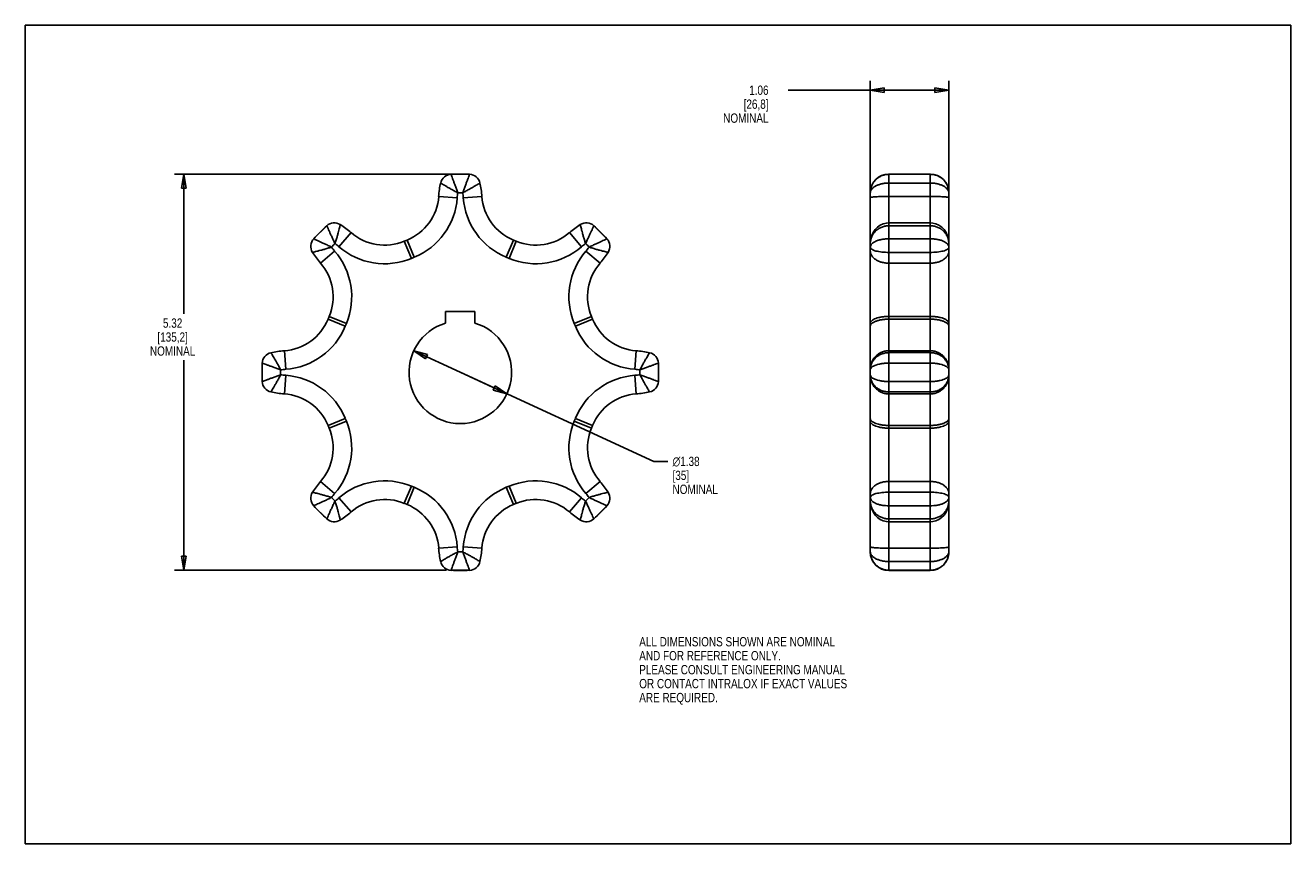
# Model space of a CAD drawing. Header units: inches. Extents: x 0 to 17, y 0 to 11.
import ezdxf

# ---------------------------------------------------------------- set-up
doc = ezdxf.new("R2010")
doc.units = ezdxf.units.IN
doc.header["$LTSCALE"] = 0.935
doc.header["$MEASUREMENT"] = 0
doc.layers.get('0').update_dxf_attribs({"linetype": 'CONTINUOUS'})
doc.layers.add('ALL_FEATURES', color=7, linetype='CONTINUOUS')
doc.styles.get("Standard").update_dxf_attribs({"font": 'txt', "width": 0.8})
doc.styles.add('TEXTSTYLE_1', font='gdt', dxfattribs={"width": 0.8})
doc.dimstyles.new('DIMSTYLE_1', dxfattribs={"dimtxt": 0.125, "dimasz": 0.1875, "dimexe": 0.18, "dimexo": 0.0625, "dimgap": 0.09, "dimtad": 0, "dimtih": 1, "dimtoh": 1, "dimzin": 4, "dimdsep": 46, "dimtxsty": 'STANDARD', "dimblk": 'CLOSED', "dimblk1": 'CLOSED', "dimblk2": 'CLOSED', "dimcen": 0.09, "dimadec": 0, "dimazin": 0, "dimtp": 0.01, "dimtm": 0.01, "dimtfac": 1, "dimtofl": 0, "dimtmove": 0, "dimatfit": 3, "dimldrblk": 'CLOSED', "dimfxl": 1, "dimtolj": 1, "dimtzin": 4, "dimarcsym": 0})
doc.dimstyles.new('DIMSTYLE_2', dxfattribs={"dimtxt": 0.125, "dimasz": 0.1875, "dimexe": 0.18, "dimexo": 0.0625, "dimgap": 0.09, "dimtad": 0, "dimtih": 1, "dimtoh": 1, "dimzin": 4, "dimdsep": 46, "dimtxsty": 'STANDARD', "dimblk": 'CLOSED', "dimblk1": 'CLOSED', "dimblk2": 'CLOSED', "dimcen": 0.09, "dimadec": 0, "dimazin": 0, "dimtp": 0.01, "dimtm": 0.01, "dimtfac": 1, "dimtofl": 0, "dimtmove": 0, "dimatfit": 3, "dimldrblk": 'CLOSED', "dimfxl": 1, "dimtolj": 1, "dimtzin": 4, "dimarcsym": 0})

# ---------------------------------------------------------------- blocks, each defined once
blk = doc.blocks.new('_CLOSED')
at = {"color": 0, "linetype": 'BYBLOCK'}
for p, q in [((0, 0), (-1, 0.167)), ((-1, 0.167), (-1, -0.167)), ((-1, -0.167), (0, 0)), ((-1, 0), (0, 0))]:
    blk.add_line(p, q, dxfattribs=at)
blk = doc.blocks.new('*D0')
at = {"color": 3, "linetype": 'CONTINUOUS'}
for p, q in [((5.906, 8.997), (2.004, 8.997)), ((2.129, 8.997), (2.129, 7.123)), ((2.129, 3.675), (2.129, 6.498)), ((5.657, 3.675), (2.004, 3.675))]:
    blk.add_line(p, q, dxfattribs=at)
at = {"color": 3, "linetype": 'CONTINUOUS', "xscale": 0.1875, "yscale": 0.1875, "zscale": 0.1875}
for p, rotation in [((2.129, 8.997), 90), ((2.129, 3.675), 270)]:
    blk.add_blockref('_CLOSED', p, dxfattribs=dict(at, rotation=rotation))
at = {"color": 3, "linetype": 'CONTINUOUS', "insert": (1.979, 7.06), "char_height": 0.125, "width": 0.7, "attachment_point": 2, "line_spacing_factor": 0.9}
blk.add_mtext('5.32\\P[135,2]\\PNOMINAL', dxfattribs=at)
blk = doc.blocks.new('*D1')
at = {"color": 3, "linetype": 'CONTINUOUS'}
for p, q in [((5.218, 6.624), (5.844, 6.336)), ((6.47, 6.048), (5.844, 6.336)), ((5.844, 6.336), (8.445, 5.138)), ((8.445, 5.138), (8.632, 5.138))]:
    blk.add_line(p, q, dxfattribs=at)
at = {"color": 3, "linetype": 'CONTINUOUS', "xscale": 0.1875, "yscale": 0.1875, "zscale": 0.1875}
for p, rotation in [((5.218, 6.624), 155.2746657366), ((6.47, 6.048), 335.2746657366)]:
    blk.add_blockref('_CLOSED', p, dxfattribs=dict(at, rotation=rotation))
at = {"color": 3, "linetype": 'CONTINUOUS', "insert": (8.695, 5.201), "char_height": 0.125, "width": 0.7, "attachment_point": 1, "line_spacing_factor": 0.9, "style": 'TEXTSTYLE_1'}
blk.add_mtext('{\\Fgdt;n}\\Ftxt;1.38\\P[35]\\PNOMINAL', dxfattribs=at)
blk = doc.blocks.new('*D2')
at = {"color": 3, "linetype": 'CONTINUOUS'}
for p, q in [((11.352, 8.744), (11.352, 10.253)), ((12.407, 8.744), (12.407, 10.253)), ((11.88, 10.128), (10.247, 10.128)), ((11.352, 10.128), (11.88, 10.128)), ((12.407, 10.128), (11.88, 10.128))]:
    blk.add_line(p, q, dxfattribs=at)
at = {"color": 3, "linetype": 'CONTINUOUS', "xscale": 0.1875, "yscale": 0.1875, "zscale": 0.1875, "rotation": 180}
blk.add_blockref('_CLOSED', (11.352, 10.128), dxfattribs=at)
at = {"color": 3, "linetype": 'CONTINUOUS', "xscale": 0.1875, "yscale": 0.1875, "zscale": 0.1875}
blk.add_blockref('_CLOSED', (12.407, 10.128), dxfattribs=at)
at = {"color": 3, "linetype": 'CONTINUOUS', "insert": (9.985, 10.19), "char_height": 0.125, "width": 0.7, "attachment_point": 3, "line_spacing_factor": 0.9}
blk.add_mtext('1.06\\P[26,8]\\PNOMINAL', dxfattribs=at)

msp = doc.modelspace()

# ---------------------------------------------------------------- linework, layer by layer
at = {"color": 7, "linetype": 'CONTINUOUS'}
for p, q in [((0, 0), (0, 11)), ((0, 11), (17, 11)), ((17, 0), (17, 11)), ((5.968, 8.997), (5.72, 8.997)), ((11.602, 3.672), (11.602, 9)), ((12.157, 9), (11.602, 9)), ((11.602, 8.997), (12.157, 8.997)), ((11.602, 8.88), (12.157, 8.88)), ((12.157, 3.672), (12.157, 9)), ((5.803, 8.682), (5.554, 8.7)), ((5.884, 8.682), (6.134, 8.7)), ((11.352, 3.922), (11.352, 8.75)), ((12.157, 8.7), (11.602, 8.7)), ((12.407, 8.75), (12.407, 3.922)), ((12.157, 8.345), (11.602, 8.345)), ((4.05, 8.306), (3.874, 8.13)), ((4.214, 8.024), (4.377, 8.213)), ((7.474, 8.024), (7.31, 8.213)), ((7.813, 8.13), (7.638, 8.306)), ((12.157, 8.306), (11.602, 8.306)), ((5.092, 8.097), (5.13, 8.113)), ((5.188, 7.866), (5.092, 8.097)), ((5.225, 7.882), (5.13, 8.113)), ((6.462, 7.882), (6.558, 8.113)), ((6.499, 7.866), (6.595, 8.097)), ((6.558, 8.113), (6.595, 8.097)), ((11.602, 8.13), (12.157, 8.13)), ((4.156, 7.966), (3.967, 7.803)), ((5.225, 7.882), (5.188, 7.866)), ((6.499, 7.866), (6.462, 7.882)), ((7.531, 7.966), (7.721, 7.803)), ((11.602, 7.948), (12.157, 7.948)), ((12.157, 7.803), (11.602, 7.803)), ((4.067, 7.05), (4.082, 7.087)), ((4.298, 6.954), (4.067, 7.05)), ((4.313, 6.992), (4.082, 7.087)), ((4.313, 6.992), (4.298, 6.954)), ((7.374, 6.992), (7.605, 7.087)), ((7.39, 6.954), (7.374, 6.992)), ((7.39, 6.954), (7.621, 7.05)), ((7.605, 7.087), (7.621, 7.05)), ((11.602, 7.087), (12.157, 7.087)), ((11.602, 7.05), (12.157, 7.05)), ((3.182, 6.46), (3.182, 6.212)), ((3.498, 6.377), (3.48, 6.626)), ((8.19, 6.377), (8.208, 6.626)), ((8.505, 6.212), (8.505, 6.46)), ((12.157, 6.626), (11.602, 6.626)), ((12.157, 6.6), (11.602, 6.6)), ((12.157, 6.46), (11.602, 6.46)), ((3.498, 6.295), (3.48, 6.046)), ((8.19, 6.295), (8.208, 6.046)), ((11.602, 6.212), (12.157, 6.212)), ((11.602, 6.072), (12.157, 6.072)), ((12.157, 6.046), (11.602, 6.046)), ((4.298, 5.717), (4.067, 5.622)), ((4.082, 5.585), (4.067, 5.622)), ((4.313, 5.68), (4.082, 5.585)), ((4.298, 5.717), (4.313, 5.68)), ((7.374, 5.68), (7.39, 5.717)), ((7.374, 5.68), (7.605, 5.585)), ((7.39, 5.717), (7.621, 5.622)), ((7.621, 5.622), (7.605, 5.585)), ((11.602, 5.622), (12.157, 5.622)), ((11.602, 5.585), (12.157, 5.585)), ((4.156, 4.706), (3.967, 4.869)), ((5.188, 4.806), (5.092, 4.575)), ((5.225, 4.79), (5.13, 4.559)), ((5.188, 4.806), (5.225, 4.79)), ((6.462, 4.79), (6.499, 4.806)), ((6.462, 4.79), (6.558, 4.559)), ((6.499, 4.806), (6.595, 4.575)), ((7.531, 4.706), (7.721, 4.869)), ((12.157, 4.869), (11.602, 4.869)), ((4.214, 4.648), (4.377, 4.459)), ((7.474, 4.648), (7.31, 4.459)), ((12.157, 4.724), (11.602, 4.724)), ((3.874, 4.542), (4.05, 4.366)), ((5.13, 4.559), (5.092, 4.575)), ((6.595, 4.575), (6.558, 4.559)), ((7.638, 4.366), (7.813, 4.542)), ((12.157, 4.542), (11.602, 4.542)), ((11.602, 4.366), (12.157, 4.366)), ((11.602, 4.327), (12.157, 4.327)), ((5.803, 3.99), (5.554, 3.972)), ((5.884, 3.99), (6.134, 3.972)), ((12.157, 3.972), (11.602, 3.972)), ((12.157, 3.792), (11.602, 3.792)), ((5.72, 3.675), (5.968, 3.675)), ((12.157, 3.675), (11.602, 3.675)), ((12.157, 3.672), (11.602, 3.672)), ((0, 0), (17, 0))]:
    msp.add_line(p, q, dxfattribs=at)
for points in [[(11.602, 8.345), (11.569, 8.342), (11.527, 8.332), (11.486, 8.314), (11.449, 8.288), (11.417, 8.254), (11.389, 8.214), (11.369, 8.167), (11.356, 8.115), (11.352, 8.066)], [(12.407, 8.066), (12.404, 8.115), (12.391, 8.167), (12.37, 8.213), (12.343, 8.254), (12.311, 8.287), (12.274, 8.313), (12.234, 8.332), (12.192, 8.342), (12.157, 8.345)], [(11.352, 4.605), (11.356, 4.557), (11.369, 4.505), (11.389, 4.459), (11.416, 4.418), (11.449, 4.385), (11.486, 4.358), (11.526, 4.34), (11.568, 4.33), (11.602, 4.327)], [(12.157, 4.327), (12.191, 4.33), (12.233, 4.34), (12.273, 4.358), (12.31, 4.384), (12.343, 4.418), (12.37, 4.458), (12.391, 4.505), (12.403, 4.556), (12.407, 4.605)]]:
    msp.add_lwpolyline(points, dxfattribs=at)
for centre, radius, start, end in [((6.8, 8.61), 1.25, 167.5128, 175.8445), ((5.727, 8.847), 0.15, 92.6733, 167.5128), ((5.844, 6.336), 2.664, 87.3267, 92.6733), ((5.961, 8.847), 0.15, 12.4872, 87.3267), ((4.887, 8.61), 1.25, 4.1555, 12.4872), ((11.602, 8.75), 0.25, 90, 180), ((12.157, 8.75), 0.25, 0, 90), ((4.866, 8.75), 0.69, 292.5, 355.8445), ((4.866, 8.75), 0.94, 292.5, 355.8445), ((6.8, 8.61), 1, 171.932, 175.8445), ((5.844, 6.336), 2.414, 89.2073, 90.7924), ((4.887, 8.61), 1, 4.1555, 8.0627), ((6.822, 8.75), 0.94, 184.1555, 247.5), ((6.822, 8.75), 0.69, 184.1555, 247.5), ((4.151, 8.195), 0.15, 57.4872, 132.3267), ((7.537, 8.195), 0.15, 47.6733, 122.5128), ((5.844, 6.336), 2.664, 132.3267, 137.6733), ((3.56, 7.267), 1.25, 49.1555, 57.4872), ((4.828, 8.735), 0.69, 229.1555, 292.5), ((6.859, 8.735), 0.69, 247.5, 310.8445), ((8.128, 7.267), 1.25, 122.5128, 130.8445), ((5.844, 6.336), 2.664, 42.3267, 47.6733), ((3.985, 8.029), 0.15, 137.6733, 212.5128), ((5.844, 6.336), 2.414, 134.2073, 135.7924), ((4.913, 8.62), 1, 216.932, 220.8445), ((3.56, 7.267), 1, 49.1555, 53.0627), ((4.828, 8.735), 0.94, 229.1555, 292.5), ((6.859, 8.735), 0.94, 247.5, 310.8445), ((8.128, 7.267), 1, 126.932, 130.8445), ((5.844, 6.336), 2.414, 44.2073, 45.7924), ((6.775, 8.62), 1, 319.1555, 323.0627), ((7.703, 8.029), 0.15, 327.4872, 42.3267), ((4.913, 8.62), 1.25, 212.5128, 220.8445), ((3.445, 7.351), 0.94, 337.5, 40.8445), ((8.243, 7.351), 0.94, 139.1555, 202.5), ((6.775, 8.62), 1.25, 319.1555, 327.4872), ((3.445, 7.351), 0.69, 337.5, 40.8445), ((8.243, 7.351), 0.69, 139.1555, 202.5), ((3.43, 7.314), 0.69, 274.1555, 337.5), ((8.258, 7.314), 0.69, 202.5, 265.8445), ((3.43, 7.314), 0.94, 274.1555, 337.5), ((8.258, 7.314), 0.94, 202.5, 265.8445), ((5.844, 6.336), 2.664, 177.3267, 182.6733), ((3.332, 6.453), 0.15, 102.4872, 177.3267), ((3.57, 5.379), 1.25, 94.1555, 102.4872), ((8.117, 5.379), 1.25, 77.5128, 85.8445), ((8.355, 6.453), 0.15, 2.6733, 77.5128), ((5.844, 6.336), 2.664, 357.3267, 2.6733), ((3.57, 5.379), 1, 94.1555, 98.0627), ((5.844, 6.336), 2.414, 179.2073, 180.7924), ((3.57, 7.293), 1, 261.932, 265.8445), ((3.43, 5.358), 0.94, 22.5, 85.8445), ((8.258, 5.358), 0.94, 94.1555, 157.5), ((8.117, 5.379), 1, 81.932, 85.8445), ((8.117, 7.293), 1, 274.1555, 278.0627), ((5.844, 6.336), 2.414, 359.2073, 0.7924), ((12.186, 6.303), 0.221, 358.1131, 359.9787), ((3.332, 6.219), 0.15, 182.6733, 257.5128), ((8.355, 6.219), 0.15, 282.4872, 357.3267), ((3.57, 7.293), 1.25, 257.5128, 265.8445), ((3.43, 5.358), 0.69, 22.5, 85.8445), ((8.258, 5.358), 0.69, 94.1555, 157.5), ((8.117, 7.293), 1.25, 274.1555, 282.4872), ((3.445, 5.32), 0.94, 319.1555, 22.5), ((8.243, 5.32), 0.94, 157.5, 220.8445), ((3.445, 5.32), 0.69, 319.1555, 22.5), ((8.243, 5.32), 0.69, 157.5, 220.8445), ((4.913, 4.052), 1.25, 139.1555, 147.4872), ((4.828, 3.937), 0.94, 67.5, 130.8445), ((4.866, 3.922), 0.94, 4.1555, 67.5), ((6.822, 3.922), 0.94, 112.5, 175.8445), ((6.859, 3.937), 0.94, 49.1555, 112.5), ((6.775, 4.052), 1.25, 32.5128, 40.8445), ((3.985, 4.643), 0.15, 147.4872, 222.3267), ((4.913, 4.052), 1, 139.1555, 143.0627), ((5.844, 6.336), 2.414, 224.2073, 225.7924), ((3.56, 5.405), 1, 306.932, 310.8445), ((4.828, 3.937), 0.69, 67.5, 130.8445), ((6.859, 3.937), 0.69, 49.1555, 112.5), ((8.128, 5.405), 1, 229.1555, 233.0627), ((5.844, 6.336), 2.414, 314.2073, 315.7924), ((6.775, 4.052), 1, 36.932, 40.8445), ((7.703, 4.643), 0.15, 317.6733, 32.5128), ((5.844, 6.336), 2.664, 222.3267, 227.6733), ((3.56, 5.405), 1.25, 302.5128, 310.8445), ((4.866, 3.922), 0.69, 4.1555, 67.5), ((6.822, 3.922), 0.69, 112.5, 175.8445), ((8.128, 5.405), 1.25, 229.1555, 237.4872), ((5.844, 6.336), 2.664, 312.3267, 317.6733), ((4.151, 4.477), 0.15, 227.6733, 302.5128), ((7.537, 4.477), 0.15, 237.4872, 312.3267), ((6.8, 4.062), 1.25, 184.1555, 192.4872), ((6.8, 4.062), 1, 184.1555, 188.0627), ((5.844, 6.336), 2.414, 269.2073, 270.7924), ((4.887, 4.062), 1, 351.932, 355.8445), ((4.887, 4.062), 1.25, 347.5128, 355.8445), ((11.602, 3.922), 0.25, 180, 270), ((12.157, 3.922), 0.25, 270, 360), ((5.727, 3.824), 0.15, 192.4872, 267.3267), ((5.961, 3.824), 0.15, 272.6733, 347.5128), ((5.844, 6.336), 2.664, 267.3267, 272.6733)]:
    msp.add_arc(centre, radius, start, end, dxfattribs=at)
for points, knots in [([(5.58, 8.88), (5.581, 8.879), (5.587, 8.876), (5.599, 8.868), (5.619, 8.856), (5.646, 8.84), (5.68, 8.82), (5.72, 8.798), (5.764, 8.774), (5.795, 8.758), (5.81, 8.75)], [0, 0, 0, 0, 0.017954, 0.071686, 0.160283, 0.281585, 0.432117, 0.606818, 0.798805, 1, 1, 1, 1]), ([(5.72, 8.997), (5.72, 8.996), (5.722, 8.99), (5.727, 8.977), (5.735, 8.955), (5.746, 8.925), (5.76, 8.889), (5.776, 8.846), (5.793, 8.799), (5.804, 8.767), (5.81, 8.75)], [0, 0, 0, 0, 0.017899, 0.071472, 0.15984, 0.2809, 0.431262, 0.605959, 0.798205, 1, 1, 1, 1]), ([(5.877, 8.75), (5.883, 8.766), (5.895, 8.799), (5.912, 8.846), (5.928, 8.889), (5.941, 8.925), (5.952, 8.955), (5.96, 8.977), (5.965, 8.99), (5.967, 8.996), (5.968, 8.997)], [0, 0, 0, 0, 0.202091, 0.394265, 0.568898, 0.719204, 0.840219, 0.928555, 0.982108, 1, 1, 1, 1]), ([(5.877, 8.75), (5.893, 8.758), (5.924, 8.774), (5.968, 8.798), (6.007, 8.82), (6.042, 8.84), (6.069, 8.856), (6.089, 8.868), (6.101, 8.876), (6.106, 8.879), (6.108, 8.88)], [0, 0, 0, 0, 0.201195, 0.393182, 0.567883, 0.718415, 0.839717, 0.928314, 0.982046, 1, 1, 1, 1]), ([(11.352, 8.75), (11.352, 8.767), (11.356, 8.8), (11.371, 8.848), (11.395, 8.892), (11.427, 8.929), (11.466, 8.959), (11.509, 8.981), (11.555, 8.994), (11.586, 8.997), (11.602, 8.997)], [0, 0, 0, 0, 0.128907, 0.256866, 0.383694, 0.509178, 0.633396, 0.756507, 0.878635, 1, 1, 1, 1]), ([(11.352, 8.75), (11.352, 8.758), (11.356, 8.776), (11.372, 8.801), (11.397, 8.823), (11.429, 8.843), (11.467, 8.859), (11.51, 8.871), (11.555, 8.878), (11.586, 8.88), (11.602, 8.88)], [0, 0, 0, 0, 0.082593, 0.176449, 0.285316, 0.40912, 0.545729, 0.692089, 0.844673, 1, 1, 1, 1]), ([(12.157, 8.997), (12.173, 8.997), (12.205, 8.994), (12.251, 8.981), (12.294, 8.959), (12.332, 8.929), (12.364, 8.892), (12.389, 8.848), (12.404, 8.8), (12.407, 8.767), (12.407, 8.75)], [0, 0, 0, 0, 0.121365, 0.243492, 0.366604, 0.490821, 0.616305, 0.743133, 0.871091, 1, 1, 1, 1]), ([(12.157, 8.88), (12.173, 8.88), (12.204, 8.878), (12.25, 8.871), (12.292, 8.859), (12.33, 8.843), (12.362, 8.823), (12.387, 8.801), (12.403, 8.776), (12.407, 8.758), (12.407, 8.75)], [0, 0, 0, 0, 0.155327, 0.307911, 0.454271, 0.59088, 0.714684, 0.823551, 0.917407, 1, 1, 1, 1]), ([(11.352, 8.682), (11.352, 8.684), (11.361, 8.687), (11.373, 8.69), (11.397, 8.693), (11.428, 8.695), (11.465, 8.697), (11.508, 8.699), (11.554, 8.7), (11.586, 8.7), (11.602, 8.7)], [0, 0, 0, 0, 0.023665, 0.081707, 0.17422, 0.298074, 0.448671, 0.620311, 0.806457, 1, 1, 1, 1]), ([(12.407, 8.682), (12.407, 8.684), (12.399, 8.687), (12.386, 8.69), (12.362, 8.693), (12.332, 8.695), (12.294, 8.697), (12.252, 8.699), (12.205, 8.7), (12.173, 8.7), (12.157, 8.7)], [0, 0, 0, 0, 0.023665, 0.081707, 0.17422, 0.298074, 0.448671, 0.620311, 0.806457, 1, 1, 1, 1]), ([(4.16, 8.066), (4.153, 8.082), (4.138, 8.114), (4.117, 8.159), (4.098, 8.2), (4.082, 8.236), (4.068, 8.265), (4.059, 8.286), (4.053, 8.298), (4.05, 8.304), (4.05, 8.306)], [0, 0, 0, 0, 0.202091, 0.394265, 0.568898, 0.719204, 0.840219, 0.928555, 0.982108, 1, 1, 1, 1]), ([(4.16, 8.066), (4.166, 8.083), (4.176, 8.116), (4.191, 8.164), (4.203, 8.208), (4.213, 8.246), (4.221, 8.277), (4.226, 8.3), (4.23, 8.314), (4.231, 8.32), (4.231, 8.321)], [0, 0, 0, 0, 0.201195, 0.393182, 0.567883, 0.718415, 0.839717, 0.928314, 0.982046, 1, 1, 1, 1]), ([(7.456, 8.321), (7.456, 8.32), (7.458, 8.314), (7.461, 8.3), (7.467, 8.277), (7.475, 8.246), (7.485, 8.208), (7.497, 8.164), (7.511, 8.116), (7.522, 8.083), (7.527, 8.066)], [0, 0, 0, 0, 0.017954, 0.071686, 0.160283, 0.281585, 0.432117, 0.606818, 0.798805, 1, 1, 1, 1]), ([(7.638, 8.306), (7.637, 8.304), (7.635, 8.298), (7.629, 8.286), (7.619, 8.265), (7.606, 8.236), (7.59, 8.2), (7.571, 8.159), (7.549, 8.114), (7.535, 8.083), (7.527, 8.066)], [0, 0, 0, 0, 0.017899, 0.071472, 0.15984, 0.2809, 0.431262, 0.605959, 0.798205, 1, 1, 1, 1]), ([(11.602, 8.306), (11.586, 8.306), (11.555, 8.303), (11.509, 8.29), (11.466, 8.269), (11.427, 8.239), (11.395, 8.203), (11.371, 8.161), (11.356, 8.115), (11.352, 8.083), (11.352, 8.066)], [0, 0, 0, 0, 0.123418, 0.247383, 0.371893, 0.496837, 0.622199, 0.747926, 0.873867, 1, 1, 1, 1]), ([(12.407, 8.066), (12.407, 8.083), (12.404, 8.115), (12.389, 8.161), (12.364, 8.203), (12.332, 8.239), (12.294, 8.269), (12.251, 8.29), (12.205, 8.303), (12.173, 8.306), (12.157, 8.306)], [0, 0, 0, 0, 0.126133, 0.252074, 0.377801, 0.503163, 0.628107, 0.752617, 0.876582, 1, 1, 1, 1]), ([(3.858, 7.948), (3.86, 7.949), (3.866, 7.95), (3.88, 7.953), (3.902, 7.959), (3.933, 7.967), (3.971, 7.977), (4.015, 7.989), (4.063, 8.003), (4.096, 8.014), (4.113, 8.019)], [0, 0, 0, 0, 0.017954, 0.071686, 0.160283, 0.281585, 0.432117, 0.606818, 0.798805, 1, 1, 1, 1]), ([(3.874, 8.13), (3.876, 8.129), (3.881, 8.127), (3.894, 8.121), (3.915, 8.111), (3.944, 8.098), (3.979, 8.082), (4.021, 8.063), (4.066, 8.042), (4.097, 8.027), (4.113, 8.019)], [0, 0, 0, 0, 0.017899, 0.071472, 0.15984, 0.2809, 0.431262, 0.605959, 0.798205, 1, 1, 1, 1]), ([(7.574, 8.019), (7.59, 8.027), (7.622, 8.042), (7.667, 8.063), (7.708, 8.082), (7.744, 8.098), (7.773, 8.111), (7.794, 8.121), (7.806, 8.127), (7.812, 8.129), (7.813, 8.13)], [0, 0, 0, 0, 0.202091, 0.394265, 0.568898, 0.719204, 0.840219, 0.928555, 0.982108, 1, 1, 1, 1]), ([(7.574, 8.019), (7.591, 8.014), (7.624, 8.003), (7.672, 7.989), (7.716, 7.977), (7.754, 7.967), (7.785, 7.959), (7.808, 7.953), (7.821, 7.95), (7.828, 7.949), (7.829, 7.948)], [0, 0, 0, 0, 0.201195, 0.393182, 0.567883, 0.718415, 0.839717, 0.928314, 0.982046, 1, 1, 1, 1]), ([(11.352, 8.019), (11.352, 8.027), (11.356, 8.044), (11.373, 8.065), (11.397, 8.084), (11.429, 8.101), (11.467, 8.114), (11.51, 8.123), (11.555, 8.129), (11.586, 8.13), (11.602, 8.13)], [0, 0, 0, 0, 0.079029, 0.168093, 0.273283, 0.395535, 0.532998, 0.682319, 0.839397, 1, 1, 1, 1]), ([(11.352, 8.019), (11.352, 8.014), (11.357, 8.001), (11.374, 7.987), (11.398, 7.975), (11.43, 7.965), (11.468, 7.958), (11.51, 7.952), (11.555, 7.949), (11.586, 7.948), (11.602, 7.948)], [0, 0, 0, 0, 0.061453, 0.137634, 0.236839, 0.359274, 0.501764, 0.659633, 0.827517, 1, 1, 1, 1]), ([(12.157, 8.13), (12.173, 8.13), (12.204, 8.129), (12.25, 8.123), (12.292, 8.114), (12.33, 8.101), (12.362, 8.084), (12.387, 8.065), (12.403, 8.044), (12.407, 8.027), (12.407, 8.019)], [0, 0, 0, 0, 0.160603, 0.317681, 0.467001, 0.604464, 0.726716, 0.831906, 0.92097, 1, 1, 1, 1]), ([(12.157, 7.948), (12.173, 7.948), (12.204, 7.949), (12.249, 7.952), (12.292, 7.958), (12.329, 7.965), (12.361, 7.975), (12.386, 7.987), (12.403, 8.001), (12.407, 8.014), (12.407, 8.019)], [0, 0, 0, 0, 0.172483, 0.340367, 0.498236, 0.640726, 0.763161, 0.862366, 0.938547, 1, 1, 1, 1]), ([(11.352, 7.966), (11.352, 7.955), (11.356, 7.933), (11.37, 7.902), (11.394, 7.874), (11.426, 7.849), (11.464, 7.829), (11.507, 7.814), (11.554, 7.805), (11.586, 7.803), (11.602, 7.803)], [0, 0, 0, 0, 0.098406, 0.20155, 0.31292, 0.434201, 0.565367, 0.705045, 0.850904, 1, 1, 1, 1]), ([(12.407, 7.966), (12.407, 7.955), (12.404, 7.933), (12.389, 7.902), (12.365, 7.874), (12.334, 7.849), (12.296, 7.829), (12.253, 7.814), (12.206, 7.805), (12.174, 7.803), (12.157, 7.803)], [0, 0, 0, 0, 0.098406, 0.20155, 0.31292, 0.434201, 0.565367, 0.705045, 0.850904, 1, 1, 1, 1]), ([(11.352, 6.992), (11.352, 6.998), (11.356, 7.012), (11.372, 7.03), (11.396, 7.047), (11.427, 7.061), (11.465, 7.072), (11.507, 7.081), (11.554, 7.086), (11.586, 7.087), (11.602, 7.087)], [0, 0, 0, 0, 0.067686, 0.148117, 0.247904, 0.368382, 0.507838, 0.662776, 0.828589, 1, 1, 1, 1]), ([(11.352, 6.954), (11.352, 6.961), (11.356, 6.975), (11.372, 6.993), (11.396, 7.009), (11.427, 7.023), (11.465, 7.035), (11.507, 7.044), (11.554, 7.049), (11.586, 7.05), (11.602, 7.05)], [0, 0, 0, 0, 0.067686, 0.148117, 0.247904, 0.368382, 0.507838, 0.662776, 0.828589, 1, 1, 1, 1]), ([(12.407, 6.992), (12.407, 6.998), (12.403, 7.012), (12.388, 7.03), (12.364, 7.047), (12.333, 7.061), (12.295, 7.072), (12.252, 7.081), (12.206, 7.086), (12.173, 7.087), (12.157, 7.087)], [0, 0, 0, 0, 0.067686, 0.148117, 0.247904, 0.368382, 0.507838, 0.662776, 0.828589, 1, 1, 1, 1]), ([(12.407, 6.954), (12.407, 6.961), (12.403, 6.975), (12.388, 6.993), (12.364, 7.009), (12.333, 7.023), (12.295, 7.035), (12.252, 7.044), (12.206, 7.049), (12.173, 7.05), (12.157, 7.05)], [0, 0, 0, 0, 0.067686, 0.148117, 0.247904, 0.368382, 0.507838, 0.662776, 0.828589, 1, 1, 1, 1]), ([(3.43, 6.369), (3.413, 6.375), (3.381, 6.387), (3.334, 6.404), (3.291, 6.42), (3.254, 6.433), (3.225, 6.444), (3.203, 6.452), (3.19, 6.457), (3.184, 6.46), (3.182, 6.46)], [0, 0, 0, 0, 0.202091, 0.394265, 0.568898, 0.719204, 0.840219, 0.928555, 0.982108, 1, 1, 1, 1]), ([(3.43, 6.369), (3.422, 6.385), (3.406, 6.416), (3.382, 6.46), (3.359, 6.5), (3.34, 6.534), (3.323, 6.561), (3.311, 6.581), (3.304, 6.593), (3.301, 6.598), (3.3, 6.6)], [0, 0, 0, 0, 0.201195, 0.393182, 0.567883, 0.718415, 0.839717, 0.928314, 0.982046, 1, 1, 1, 1]), ([(8.388, 6.6), (8.387, 6.598), (8.384, 6.593), (8.376, 6.581), (8.364, 6.561), (8.348, 6.534), (8.328, 6.5), (8.306, 6.46), (8.282, 6.416), (8.266, 6.385), (8.258, 6.369)], [0, 0, 0, 0, 0.017954, 0.071686, 0.160283, 0.281585, 0.432117, 0.606818, 0.798805, 1, 1, 1, 1]), ([(8.505, 6.46), (8.504, 6.46), (8.498, 6.457), (8.485, 6.452), (8.463, 6.444), (8.433, 6.433), (8.397, 6.42), (8.354, 6.404), (8.307, 6.387), (8.274, 6.375), (8.258, 6.369)], [0, 0, 0, 0, 0.017899, 0.071472, 0.15984, 0.2809, 0.431262, 0.605959, 0.798205, 1, 1, 1, 1]), ([(11.352, 6.377), (11.352, 6.393), (11.355, 6.426), (11.37, 6.473), (11.393, 6.516), (11.424, 6.554), (11.462, 6.585), (11.506, 6.608), (11.553, 6.623), (11.586, 6.626), (11.602, 6.626)], [0, 0, 0, 0, 0.124839, 0.249702, 0.37461, 0.499578, 0.62461, 0.749702, 0.874839, 1, 1, 1, 1]), ([(11.602, 6.6), (11.586, 6.6), (11.555, 6.597), (11.509, 6.585), (11.466, 6.565), (11.427, 6.537), (11.395, 6.502), (11.371, 6.462), (11.356, 6.417), (11.352, 6.385), (11.352, 6.369)], [0, 0, 0, 0, 0.125366, 0.250836, 0.376051, 0.500767, 0.625095, 0.749432, 0.874195, 1, 1, 1, 1]), ([(11.602, 6.46), (11.586, 6.46), (11.555, 6.459), (11.51, 6.454), (11.468, 6.446), (11.43, 6.435), (11.398, 6.422), (11.373, 6.407), (11.358, 6.391), (11.354, 6.38), (11.353, 6.376)], [0, 0, 0, 0, 0.171699, 0.3393, 0.497884, 0.642521, 0.768891, 0.873896, 0.957374, 1, 1, 1, 1]), ([(12.407, 6.377), (12.407, 6.393), (12.404, 6.426), (12.39, 6.473), (12.366, 6.516), (12.335, 6.554), (12.297, 6.585), (12.253, 6.608), (12.206, 6.623), (12.174, 6.626), (12.157, 6.626)], [0, 0, 0, 0, 0.124839, 0.249702, 0.37461, 0.499578, 0.62461, 0.749702, 0.874839, 1, 1, 1, 1]), ([(12.407, 6.369), (12.407, 6.385), (12.404, 6.417), (12.389, 6.462), (12.364, 6.502), (12.332, 6.537), (12.294, 6.565), (12.251, 6.585), (12.205, 6.597), (12.173, 6.6), (12.157, 6.6)], [0, 0, 0, 0, 0.125805, 0.250568, 0.374905, 0.499233, 0.623949, 0.749164, 0.874634, 1, 1, 1, 1]), ([(12.406, 6.376), (12.406, 6.38), (12.401, 6.391), (12.386, 6.407), (12.362, 6.422), (12.33, 6.435), (12.292, 6.446), (12.249, 6.454), (12.204, 6.459), (12.173, 6.46), (12.157, 6.46)], [0, 0, 0, 0, 0.042626, 0.126104, 0.231109, 0.357479, 0.502116, 0.6607, 0.828301, 1, 1, 1, 1]), ([(3.182, 6.212), (3.184, 6.212), (3.19, 6.214), (3.203, 6.219), (3.225, 6.227), (3.254, 6.238), (3.291, 6.252), (3.334, 6.268), (3.381, 6.285), (3.413, 6.296), (3.43, 6.303)], [0, 0, 0, 0, 0.017899, 0.071472, 0.15984, 0.2809, 0.431262, 0.605959, 0.798205, 1, 1, 1, 1]), ([(3.3, 6.072), (3.301, 6.074), (3.304, 6.079), (3.311, 6.091), (3.323, 6.111), (3.34, 6.138), (3.359, 6.172), (3.382, 6.212), (3.406, 6.256), (3.422, 6.287), (3.43, 6.303)], [0, 0, 0, 0, 0.017954, 0.071686, 0.160283, 0.281585, 0.432117, 0.606818, 0.798805, 1, 1, 1, 1]), ([(8.258, 6.303), (8.274, 6.296), (8.307, 6.285), (8.354, 6.268), (8.397, 6.252), (8.433, 6.238), (8.463, 6.227), (8.485, 6.219), (8.498, 6.214), (8.504, 6.212), (8.505, 6.212)], [0, 0, 0, 0, 0.202091, 0.394265, 0.568898, 0.719204, 0.840219, 0.928555, 0.982108, 1, 1, 1, 1]), ([(8.258, 6.303), (8.266, 6.287), (8.282, 6.256), (8.306, 6.212), (8.328, 6.172), (8.348, 6.138), (8.364, 6.111), (8.376, 6.091), (8.384, 6.079), (8.387, 6.074), (8.388, 6.072)], [0, 0, 0, 0, 0.201195, 0.393182, 0.567883, 0.718415, 0.839717, 0.928314, 0.982046, 1, 1, 1, 1]), ([(11.352, 6.303), (11.352, 6.287), (11.356, 6.255), (11.371, 6.21), (11.395, 6.169), (11.427, 6.135), (11.466, 6.107), (11.509, 6.087), (11.555, 6.075), (11.586, 6.072), (11.602, 6.072)], [0, 0, 0, 0, 0.125805, 0.250568, 0.374905, 0.499233, 0.623949, 0.749164, 0.874634, 1, 1, 1, 1]), ([(11.352, 6.295), (11.352, 6.279), (11.355, 6.246), (11.37, 6.199), (11.393, 6.156), (11.424, 6.118), (11.462, 6.087), (11.506, 6.063), (11.553, 6.049), (11.586, 6.046), (11.602, 6.046)], [0, 0, 0, 0, 0.124839, 0.249702, 0.37461, 0.499578, 0.62461, 0.749702, 0.874839, 1, 1, 1, 1]), ([(11.353, 6.296), (11.354, 6.292), (11.358, 6.281), (11.373, 6.265), (11.398, 6.25), (11.43, 6.236), (11.468, 6.226), (11.51, 6.218), (11.555, 6.213), (11.586, 6.212), (11.602, 6.212)], [0, 0, 0, 0, 0.042624, 0.126103, 0.231108, 0.357478, 0.502116, 0.6607, 0.8283, 1, 1, 1, 1]), ([(12.157, 6.212), (12.173, 6.212), (12.204, 6.213), (12.249, 6.218), (12.292, 6.226), (12.33, 6.236), (12.362, 6.25), (12.386, 6.265), (12.401, 6.281), (12.406, 6.292), (12.406, 6.296)], [0, 0, 0, 0, 0.171699, 0.3393, 0.497884, 0.642521, 0.768891, 0.873896, 0.957374, 1, 1, 1, 1]), ([(12.407, 6.295), (12.407, 6.279), (12.404, 6.246), (12.39, 6.199), (12.366, 6.156), (12.335, 6.118), (12.297, 6.087), (12.253, 6.063), (12.206, 6.049), (12.174, 6.046), (12.157, 6.046)], [0, 0, 0, 0, 0.124839, 0.249702, 0.37461, 0.499578, 0.62461, 0.749702, 0.874839, 1, 1, 1, 1]), ([(12.157, 6.072), (12.173, 6.072), (12.205, 6.075), (12.251, 6.087), (12.294, 6.107), (12.332, 6.135), (12.364, 6.169), (12.389, 6.21), (12.403, 6.253), (12.407, 6.282), (12.407, 6.295)], [0, 0, 0, 0, 0.127805, 0.255716, 0.383368, 0.510511, 0.637258, 0.764015, 0.891205, 1, 1, 1, 1]), ([(11.352, 5.717), (11.352, 5.711), (11.356, 5.697), (11.372, 5.679), (11.396, 5.663), (11.427, 5.648), (11.465, 5.637), (11.507, 5.628), (11.554, 5.623), (11.586, 5.622), (11.602, 5.622)], [0, 0, 0, 0, 0.067686, 0.148117, 0.247904, 0.368382, 0.507838, 0.662776, 0.828589, 1, 1, 1, 1]), ([(11.352, 5.68), (11.352, 5.674), (11.356, 5.66), (11.372, 5.641), (11.396, 5.625), (11.427, 5.611), (11.465, 5.6), (11.507, 5.591), (11.554, 5.586), (11.586, 5.585), (11.602, 5.585)], [0, 0, 0, 0, 0.067686, 0.148117, 0.247904, 0.368382, 0.507838, 0.662776, 0.828589, 1, 1, 1, 1]), ([(12.407, 5.717), (12.407, 5.711), (12.403, 5.697), (12.388, 5.679), (12.364, 5.663), (12.333, 5.648), (12.295, 5.637), (12.252, 5.628), (12.206, 5.623), (12.173, 5.622), (12.157, 5.622)], [0, 0, 0, 0, 0.067686, 0.148117, 0.247904, 0.368382, 0.507838, 0.662776, 0.828589, 1, 1, 1, 1]), ([(12.407, 5.68), (12.407, 5.674), (12.403, 5.66), (12.388, 5.641), (12.364, 5.625), (12.333, 5.611), (12.295, 5.6), (12.252, 5.591), (12.206, 5.586), (12.173, 5.585), (12.157, 5.585)], [0, 0, 0, 0, 0.067686, 0.148117, 0.247904, 0.368382, 0.507838, 0.662776, 0.828589, 1, 1, 1, 1]), ([(11.352, 4.706), (11.352, 4.716), (11.356, 4.739), (11.37, 4.77), (11.394, 4.798), (11.426, 4.823), (11.464, 4.843), (11.507, 4.858), (11.554, 4.867), (11.586, 4.869), (11.602, 4.869)], [0, 0, 0, 0, 0.098406, 0.20155, 0.31292, 0.434201, 0.565367, 0.705045, 0.850904, 1, 1, 1, 1]), ([(12.407, 4.706), (12.407, 4.716), (12.404, 4.739), (12.389, 4.77), (12.365, 4.798), (12.334, 4.823), (12.296, 4.843), (12.253, 4.858), (12.206, 4.867), (12.174, 4.869), (12.157, 4.869)], [0, 0, 0, 0, 0.098406, 0.20155, 0.31292, 0.434201, 0.565367, 0.705045, 0.850904, 1, 1, 1, 1]), ([(4.113, 4.653), (4.096, 4.658), (4.063, 4.669), (4.015, 4.683), (3.971, 4.695), (3.933, 4.705), (3.902, 4.713), (3.88, 4.718), (3.866, 4.722), (3.86, 4.723), (3.858, 4.724)], [0, 0, 0, 0, 0.201195, 0.393182, 0.567883, 0.718415, 0.839717, 0.928314, 0.982046, 1, 1, 1, 1]), ([(4.113, 4.653), (4.097, 4.645), (4.066, 4.63), (4.021, 4.609), (3.979, 4.59), (3.944, 4.574), (3.915, 4.561), (3.894, 4.551), (3.881, 4.545), (3.876, 4.543), (3.874, 4.542)], [0, 0, 0, 0, 0.202091, 0.394265, 0.568898, 0.719204, 0.840219, 0.928555, 0.982108, 1, 1, 1, 1]), ([(4.05, 4.366), (4.05, 4.368), (4.053, 4.373), (4.059, 4.386), (4.068, 4.407), (4.082, 4.436), (4.098, 4.472), (4.117, 4.513), (4.138, 4.558), (4.153, 4.589), (4.16, 4.605)], [0, 0, 0, 0, 0.017899, 0.071472, 0.15984, 0.2809, 0.431262, 0.605959, 0.798205, 1, 1, 1, 1]), ([(4.231, 4.351), (4.231, 4.352), (4.23, 4.358), (4.226, 4.372), (4.221, 4.395), (4.213, 4.425), (4.203, 4.463), (4.191, 4.507), (4.176, 4.555), (4.166, 4.588), (4.16, 4.605)], [0, 0, 0, 0, 0.017954, 0.071686, 0.160283, 0.281585, 0.432117, 0.606818, 0.798805, 1, 1, 1, 1]), ([(7.527, 4.605), (7.522, 4.588), (7.511, 4.555), (7.497, 4.507), (7.485, 4.463), (7.475, 4.425), (7.467, 4.395), (7.461, 4.372), (7.458, 4.358), (7.456, 4.352), (7.456, 4.351)], [0, 0, 0, 0, 0.201195, 0.393182, 0.567883, 0.718415, 0.839717, 0.928314, 0.982046, 1, 1, 1, 1]), ([(7.527, 4.605), (7.535, 4.589), (7.549, 4.558), (7.571, 4.513), (7.59, 4.472), (7.606, 4.436), (7.619, 4.407), (7.629, 4.386), (7.635, 4.373), (7.637, 4.368), (7.638, 4.366)], [0, 0, 0, 0, 0.202091, 0.394265, 0.568898, 0.719204, 0.840219, 0.928555, 0.982108, 1, 1, 1, 1]), ([(7.829, 4.724), (7.828, 4.723), (7.821, 4.722), (7.808, 4.718), (7.785, 4.713), (7.754, 4.705), (7.716, 4.695), (7.672, 4.683), (7.624, 4.669), (7.591, 4.658), (7.574, 4.653)], [0, 0, 0, 0, 0.017954, 0.071686, 0.160283, 0.281585, 0.432117, 0.606818, 0.798805, 1, 1, 1, 1]), ([(7.813, 4.542), (7.812, 4.543), (7.806, 4.545), (7.794, 4.551), (7.773, 4.561), (7.744, 4.574), (7.708, 4.59), (7.667, 4.609), (7.622, 4.63), (7.59, 4.645), (7.574, 4.653)], [0, 0, 0, 0, 0.017899, 0.071472, 0.15984, 0.2809, 0.431262, 0.605959, 0.798205, 1, 1, 1, 1]), ([(11.602, 4.724), (11.586, 4.724), (11.555, 4.723), (11.51, 4.72), (11.468, 4.714), (11.43, 4.707), (11.398, 4.697), (11.374, 4.685), (11.357, 4.671), (11.352, 4.658), (11.352, 4.653)], [0, 0, 0, 0, 0.172483, 0.340367, 0.498236, 0.640726, 0.763161, 0.862366, 0.938547, 1, 1, 1, 1]), ([(11.602, 4.542), (11.586, 4.542), (11.555, 4.543), (11.51, 4.549), (11.467, 4.558), (11.429, 4.571), (11.397, 4.587), (11.373, 4.606), (11.356, 4.628), (11.352, 4.645), (11.352, 4.653)], [0, 0, 0, 0, 0.160603, 0.317681, 0.467001, 0.604464, 0.726716, 0.831906, 0.92097, 1, 1, 1, 1]), ([(11.352, 4.605), (11.352, 4.589), (11.356, 4.557), (11.371, 4.511), (11.395, 4.469), (11.427, 4.432), (11.466, 4.403), (11.509, 4.382), (11.555, 4.369), (11.586, 4.366), (11.602, 4.366)], [0, 0, 0, 0, 0.12613, 0.252071, 0.377798, 0.503161, 0.628106, 0.752616, 0.876581, 1, 1, 1, 1]), ([(12.407, 4.653), (12.407, 4.658), (12.403, 4.671), (12.386, 4.685), (12.361, 4.697), (12.329, 4.707), (12.292, 4.714), (12.249, 4.72), (12.204, 4.723), (12.173, 4.724), (12.157, 4.724)], [0, 0, 0, 0, 0.061453, 0.137634, 0.236839, 0.359274, 0.501764, 0.659633, 0.827517, 1, 1, 1, 1]), ([(12.407, 4.653), (12.407, 4.645), (12.403, 4.628), (12.387, 4.606), (12.362, 4.587), (12.33, 4.571), (12.292, 4.558), (12.25, 4.549), (12.204, 4.543), (12.173, 4.542), (12.157, 4.542)], [0, 0, 0, 0, 0.07903, 0.168094, 0.273284, 0.395536, 0.532999, 0.682319, 0.839397, 1, 1, 1, 1]), ([(12.157, 4.366), (12.173, 4.366), (12.205, 4.369), (12.251, 4.382), (12.294, 4.403), (12.332, 4.432), (12.364, 4.469), (12.389, 4.511), (12.404, 4.557), (12.407, 4.589), (12.407, 4.605)], [0, 0, 0, 0, 0.123418, 0.247383, 0.371893, 0.496837, 0.622199, 0.747926, 0.873867, 1, 1, 1, 1]), ([(5.81, 3.922), (5.795, 3.914), (5.764, 3.898), (5.72, 3.874), (5.68, 3.852), (5.646, 3.832), (5.619, 3.816), (5.599, 3.804), (5.587, 3.796), (5.581, 3.793), (5.58, 3.792)], [0, 0, 0, 0, 0.201195, 0.393182, 0.567883, 0.718415, 0.839717, 0.928314, 0.982046, 1, 1, 1, 1]), ([(5.81, 3.922), (5.804, 3.905), (5.793, 3.873), (5.776, 3.826), (5.76, 3.783), (5.746, 3.746), (5.735, 3.717), (5.727, 3.695), (5.722, 3.682), (5.72, 3.676), (5.72, 3.675)], [0, 0, 0, 0, 0.202091, 0.394265, 0.568898, 0.719204, 0.840219, 0.928555, 0.982108, 1, 1, 1, 1]), ([(5.968, 3.675), (5.967, 3.676), (5.965, 3.682), (5.96, 3.695), (5.952, 3.717), (5.941, 3.746), (5.928, 3.783), (5.912, 3.826), (5.895, 3.873), (5.883, 3.905), (5.877, 3.922)], [0, 0, 0, 0, 0.017899, 0.071472, 0.15984, 0.2809, 0.431262, 0.605959, 0.798205, 1, 1, 1, 1]), ([(6.108, 3.792), (6.106, 3.793), (6.101, 3.796), (6.089, 3.804), (6.069, 3.816), (6.042, 3.832), (6.007, 3.852), (5.968, 3.874), (5.924, 3.898), (5.893, 3.914), (5.877, 3.922)], [0, 0, 0, 0, 0.017954, 0.071686, 0.160283, 0.281585, 0.432117, 0.606818, 0.798805, 1, 1, 1, 1]), ([(11.352, 3.99), (11.352, 3.988), (11.361, 3.985), (11.373, 3.982), (11.397, 3.979), (11.428, 3.977), (11.465, 3.975), (11.508, 3.973), (11.554, 3.972), (11.586, 3.972), (11.602, 3.972)], [0, 0, 0, 0, 0.023665, 0.081707, 0.17422, 0.298074, 0.448671, 0.620311, 0.806457, 1, 1, 1, 1]), ([(11.602, 3.675), (11.586, 3.675), (11.555, 3.678), (11.509, 3.691), (11.466, 3.713), (11.427, 3.743), (11.395, 3.78), (11.371, 3.824), (11.356, 3.872), (11.352, 3.905), (11.352, 3.922)], [0, 0, 0, 0, 0.121365, 0.243492, 0.366604, 0.490821, 0.616305, 0.743133, 0.871091, 1, 1, 1, 1]), ([(11.602, 3.792), (11.586, 3.792), (11.555, 3.794), (11.51, 3.801), (11.467, 3.813), (11.429, 3.829), (11.397, 3.849), (11.372, 3.871), (11.356, 3.896), (11.352, 3.914), (11.352, 3.922)], [0, 0, 0, 0, 0.155327, 0.307911, 0.454271, 0.59088, 0.714684, 0.823551, 0.917407, 1, 1, 1, 1]), ([(12.407, 3.99), (12.407, 3.988), (12.399, 3.985), (12.386, 3.982), (12.362, 3.979), (12.332, 3.977), (12.294, 3.975), (12.252, 3.973), (12.205, 3.972), (12.173, 3.972), (12.157, 3.972)], [0, 0, 0, 0, 0.023665, 0.081707, 0.17422, 0.298074, 0.448671, 0.620311, 0.806457, 1, 1, 1, 1]), ([(12.407, 3.922), (12.407, 3.905), (12.404, 3.872), (12.389, 3.824), (12.364, 3.78), (12.332, 3.743), (12.294, 3.713), (12.251, 3.691), (12.205, 3.678), (12.173, 3.675), (12.157, 3.675)], [0, 0, 0, 0, 0.128909, 0.256867, 0.383695, 0.509179, 0.633396, 0.756508, 0.878635, 1, 1, 1, 1]), ([(12.407, 3.922), (12.407, 3.914), (12.403, 3.896), (12.387, 3.871), (12.362, 3.849), (12.33, 3.829), (12.292, 3.813), (12.25, 3.801), (12.204, 3.794), (12.173, 3.792), (12.157, 3.792)], [0, 0, 0, 0, 0.082593, 0.176449, 0.285316, 0.40912, 0.545729, 0.692089, 0.844673, 1, 1, 1, 1])]:
    msp.add_open_spline(points, degree=3, knots=knots, dxfattribs=at)
for points in [[(11.353, 6.376), (11.353, 6.374), (11.352, 6.372), (11.352, 6.369)], [(11.352, 6.303), (11.352, 6.3), (11.353, 6.298), (11.353, 6.296)], [(12.407, 6.369), (12.407, 6.372), (12.407, 6.374), (12.406, 6.376)], [(12.406, 6.296), (12.407, 6.298), (12.407, 6.3), (12.407, 6.303)]]:
    msp.add_open_spline(points, degree=3, dxfattribs=at)
at = {"layer": 'ALL_FEATURES', "color": 7, "linetype": 'CONTINUOUS'}
for p, q in [((5.647, 7.153), (5.647, 6.996)), ((6.041, 7.153), (5.647, 7.153)), ((6.041, 6.996), (6.041, 7.153))]:
    msp.add_line(p, q, dxfattribs=at)
msp.add_arc((5.844, 6.336), 0.689, 106.6139, 73.3861, dxfattribs=at)

# ---------------------------------------------------------------- texts
at = {"color": 3, "linetype": 'CONTINUOUS', "insert": (8.248, 2.777), "char_height": 0.125, "width": 3.5, "attachment_point": 1, "line_spacing_factor": 0.9}
msp.add_mtext('ALL DIMENSIONS SHOWN ARE NOMINAL\\PAND FOR REFERENCE ONLY.\\PPLEASE CONSULT ENGINEERING MANUAL\\POR CONTACT INTRALOX IF EXACT VALUES\\PARE REQUIRED. ', dxfattribs=at)

# ---------------------------------------------------------------- dimensions: what is measured, and where the dimension line sits
at = {"color": 3, "linetype": 'CONTINUOUS'}
dim = msp.add_linear_dim(base=(12.407217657, 10.127562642), p1=(11.352217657, 8.744499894), p2=(12.407217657, 8.744499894), text='<>\\PNOMINAL', dimstyle='DIMSTYLE_1', dxfattribs=at)
dim.commit()
dim.dimension.update_dxf_attribs({"geometry": '*D2', "text_midpoint": (9.434510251, 9.940062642), "dimtype": 160})
dim = msp.add_linear_dim(base=(2.129, 3.675), p1=(5.906, 8.997), p2=(5.657, 3.675), angle=270, text='<>\\PNOMINAL', dimstyle='DIMSTYLE_1', dxfattribs=at)
dim.commit()
dim.dimension.update_dxf_attribs({"geometry": '*D0', "text_midpoint": (1.929, 6.81), "dimtype": 160})
dim = msp.add_diameter_dim_2p(p1=(6.47, 6.048), p2=(5.218, 6.624), text='<>\\PNOMINAL', dimstyle='DIMSTYLE_2', dxfattribs=at)
dim.commit()
dim.dimension.update_dxf_attribs({"geometry": '*D1', "text_midpoint": (9.045, 4.951), "dimtype": 163})

doc.saveas('drawing.dxf')
